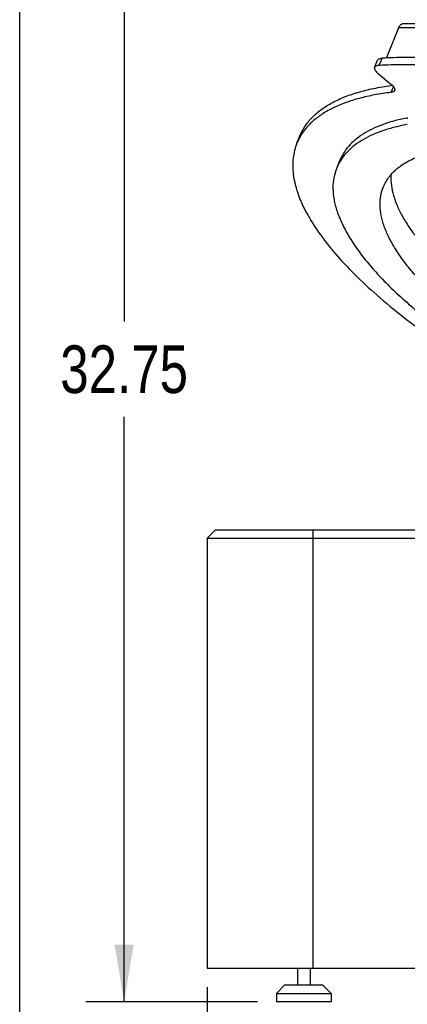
# Model space of a CAD drawing. Header units: inches. Extents: x 0 to 16, y 0 to 10.
# Tile 2 of 44: x 0 to 1.3, y 1.6 to 4.9. Entities that reach past the tile are written whole.
import ezdxf

# ---------------------------------------------------------------- set-up
doc = ezdxf.new("R2010")
doc.units = ezdxf.units.IN
doc.header["$LTSCALE"] = 0.935
doc.header["$MEASUREMENT"] = 0
doc.layers.get('0').update_dxf_attribs({"linetype": 'CONTINUOUS'})
doc.layers.add('02___PRT_ALL_AXES', color=7, linetype='CONTINUOUS')
doc.styles.get("Standard").update_dxf_attribs({"font": 'txt', "width": 0.8})
doc.dimstyles.new('DIMSTYLE_1', dxfattribs={"dimtxt": 0.15625, "dimasz": 0.1875, "dimexe": 0.125, "dimexo": 0.0625, "dimgap": 0.078125, "dimtad": 0, "dimtih": 1, "dimtoh": 1, "dimlfac": 9.090909, "dimzin": 4, "dimdsep": 46, "dimtxsty": 'Standard', "dimblk": '_FILLED', "dimblk1": '_FILLED', "dimblk2": '_FILLED', "dimcen": 0.09, "dimazin": 1, "dimtfac": 1, "dimtofl": 0, "dimtmove": 0, "dimatfit": 3, "dimldrblk": '_FILLED', "dimfxl": 1, "dimtolj": 1, "dimtzin": 4, "dimarcsym": 0})

# ---------------------------------------------------------------- blocks, each defined once
blk = doc.blocks.new('_FILLED')
at = {"color": 0, "linetype": 'ByBlock'}
blk.add_solid([(0, 0), (-1, 0.167), (-1, -0.167)], dxfattribs=at)
blk = doc.blocks.new('*D1')
at = {"color": 2, "linetype": 'Continuous', "transparency": 16777216}
for p, q in [((0.6135, 1.6819), (0.6135, 0.8087)), ((3.6523, 1.6819), (3.6523, 0.8087)), ((0.6135, 0.9337), (1.8157, 0.9337)), ((3.6523, 0.9337), (2.5969, 0.9337))]:
    blk.add_line(p, q, dxfattribs=at)
at = {"color": 2, "linetype": 'Continuous', "transparency": 16777216, "xscale": 0.1875, "yscale": 0.1875, "zscale": 0.1875, "rotation": 180}
blk.add_blockref('_FILLED', (0.6135, 0.9337), dxfattribs=at)
at = {"color": 2, "linetype": 'Continuous', "transparency": 16777216, "xscale": 0.1875, "yscale": 0.1875, "zscale": 0.1875}
blk.add_blockref('_FILLED', (3.6523, 0.9337), dxfattribs=at)
at = {"color": 2, "linetype": 'Continuous', "transparency": 16777216, "insert": (2.2063, 1.0118), "char_height": 0.15625, "width": 0.625, "attachment_point": 2, "line_spacing_factor": 0.9}
blk.add_mtext('27.63', dxfattribs=at)
blk = doc.blocks.new('*D23')
at = {"color": 2, "linetype": 'Continuous', "transparency": 16777216}
for p, q in [((2.0322, 5.237), (0.2168, 5.237)), ((0.3418, 5.237), (0.3418, 3.8636)), ((0.3418, 1.6344), (0.3418, 3.5511)), ((0.7779, 1.6344), (0.2168, 1.6344))]:
    blk.add_line(p, q, dxfattribs=at)
at = {"color": 2, "linetype": 'Continuous', "transparency": 16777216, "xscale": 0.1875, "yscale": 0.1875, "zscale": 0.1875}
for p, rotation in [((0.3418, 5.237), 90), ((0.3418, 1.6344), 270)]:
    blk.add_blockref('_FILLED', p, dxfattribs=dict(at, rotation=rotation))
at = {"color": 2, "linetype": 'Continuous', "transparency": 16777216, "insert": (0.3418, 3.7855), "char_height": 0.15625, "width": 0.625, "attachment_point": 2, "line_spacing_factor": 0.9}
blk.add_mtext('32.75', dxfattribs=at)

msp = doc.modelspace()

# ---------------------------------------------------------------- linework, layer by layer
at = {"color": 7, "linetype": 'Continuous'}
for p, q in [((0, 0), (0, 10)), ((1.2578, 4.8409), (1.4911, 4.8409)), ((1.2001, 4.7273), (1.2409, 4.8272)), ((1.2409, 4.8272), (1.4743, 4.8272)), ((1.1618, 4.6963), (1.1716, 4.7201)), ((1.1764, 4.7029), (1.1861, 4.7268)), ((1.1739, 4.6755), (1.2152, 4.6418)), ((1.2232, 4.6338), (1.2153, 4.6146)), ((0.641, 3.181), (0.6135, 3.1535)), ((0.641, 3.181), (3.6248, 3.181)), ((0.9599, 3.181), (0.9599, 1.7444)), ((0.6135, 3.1535), (0.6135, 1.7444)), ((0.6135, 3.1535), (3.6523, 3.1535)), ((0.6135, 1.7444), (3.6523, 1.7444)), ((0.8679, 1.6894), (0.8404, 1.6619)), ((0.8679, 1.6894), (0.9916, 1.6894)), ((0.9916, 1.6894), (1.0191, 1.6619)), ((0.8404, 1.6619), (1.0191, 1.6619)), ((0.8404, 1.6619), (0.8404, 1.6344)), ((1.0191, 1.6619), (1.0191, 1.6344))]:
    msp.add_line(p, q, dxfattribs=at)
for centre, radius, start, end in [((1.3342, 3.741), 0.904, 97.3055, 97.5487), ((1.0742, 4.3798), 0.1803, 149.8809, 157.7801)]:
    msp.add_arc(centre, radius, start, end, dxfattribs=at)
for points, knots in [([(1.2409, 4.8272), (1.2417, 4.8292), (1.2437, 4.8329), (1.2477, 4.8373), (1.2525, 4.8402), (1.2561, 4.8409), (1.2578, 4.8409)], [0, 0, 0, 0, 0.281954, 0.540712, 0.777216, 1, 1, 1, 1]), ([(1.1715, 4.7201), (1.1719, 4.7211), (1.1733, 4.723), (1.1766, 4.725), (1.181, 4.7263), (1.1843, 4.7267), (1.1861, 4.7268)], [0, 0, 0, 0, 0.190258, 0.410392, 0.678584, 1, 1, 1, 1]), ([(1.3472, 4.7268), (1.3196, 4.7281), (1.2658, 4.7295), (1.2121, 4.7282), (1.1861, 4.7268)], [0, 0, 0, 0, 0.515475, 1, 1, 1, 1]), ([(1.1618, 4.6963), (1.1616, 4.6956), (1.1612, 4.6942), (1.1614, 4.6919), (1.1621, 4.6894), (1.1639, 4.6857), (1.1678, 4.6808), (1.1716, 4.6773), (1.1739, 4.6755)], [0, 0, 0, 0, 0.08291, 0.172042, 0.272219, 0.3865, 0.662214, 1, 1, 1, 1]), ([(1.1764, 4.7029), (1.1746, 4.7029), (1.1713, 4.7025), (1.1669, 4.7012), (1.1636, 4.6992), (1.1622, 4.6973), (1.1618, 4.6963)], [0, 0, 0, 0, 0.321416, 0.589608, 0.809742, 1, 1, 1, 1]), ([(1.3375, 4.7029), (1.3098, 4.7043), (1.2561, 4.7057), (1.2024, 4.7044), (1.1764, 4.7029)], [0, 0, 0, 0, 0.515475, 1, 1, 1, 1]), ([(0.917, 4.4718), (0.9214, 4.4826), (0.9326, 4.5038), (0.9557, 4.5325), (0.985, 4.5581), (1.0203, 4.5806), (1.0613, 4.5998), (1.1078, 4.6159), (1.1598, 4.6286), (1.1963, 4.6347), (1.2154, 4.6372)], [0, 0, 0, 0, 0.098549, 0.20031, 0.308158, 0.424401, 0.550748, 0.688384, 0.838052, 1, 1, 1, 1]), ([(1.2153, 4.6146), (1.1973, 4.6124), (1.1625, 4.6071), (1.1129, 4.5961), (1.0678, 4.5821), (1.0276, 4.5653), (0.9922, 4.5458), (0.962, 4.5235), (0.937, 4.4985), (0.9238, 4.4799), (0.9182, 4.4703)], [0, 0, 0, 0, 0.15987, 0.308607, 0.446322, 0.573514, 0.691025, 0.800083, 0.902357, 1, 1, 1, 1]), ([(1.2152, 4.6418), (1.2174, 4.64), (1.2212, 4.6365), (1.2251, 4.6316), (1.2269, 4.6279), (1.2277, 4.6254), (1.2278, 4.6231), (1.2275, 4.6217), (1.2272, 4.621)], [0, 0, 0, 0, 0.337887, 0.613534, 0.7278, 0.82796, 0.917094, 1, 1, 1, 1]), ([(1.2272, 4.621), (1.2268, 4.6201), (1.2257, 4.6185), (1.223, 4.6166), (1.2195, 4.6153), (1.2168, 4.6148), (1.2153, 4.6146)], [0, 0, 0, 0, 0.198557, 0.42204, 0.687058, 1, 1, 1, 1]), ([(0.9072, 4.448), (0.9041, 4.4403), (0.8989, 4.4243), (0.8943, 4.3993), (0.893, 4.373), (0.8957, 4.3356), (0.9051, 4.297), (0.9201, 4.2579), (0.9404, 4.2153), (0.974, 4.1602), (1.0252, 4.0937), (1.0877, 4.0255), (1.1612, 3.9561), (1.2449, 3.8862), (1.338, 3.8165), (1.4397, 3.7477), (1.5489, 3.6803), (1.6647, 3.6151), (1.8274, 3.5314), (2.0389, 3.4364), (2.2565, 3.3562), (2.4313, 3.3022), (2.5596, 3.2677), (2.6848, 3.2394), (2.8056, 3.2174), (2.9208, 3.202), (3.0295, 3.1934), (3.1306, 3.1915), (3.223, 3.1965), (3.3061, 3.2082), (3.379, 3.2266), (3.4324, 3.2481), (3.4688, 3.2688), (3.4923, 3.2854), (3.5129, 3.3035), (3.5303, 3.3232), (3.5446, 3.3443), (3.552, 3.3593), (3.5551, 3.367)], [0, 0, 0, 0, 0.007734, 0.015596, 0.023708, 0.032178, 0.050522, 0.060551, 0.071207, 0.094505, 0.120555, 0.149356, 0.180816, 0.214773, 0.251013, 0.289277, 0.329278, 0.370696, 0.413196, 0.500008, 0.586819, 0.629318, 0.670736, 0.710735, 0.748998, 0.785236, 0.819191, 0.850649, 0.879448, 0.905496, 0.928791, 0.949459, 0.958904, 0.967824, 0.976293, 0.984405, 0.992267, 1, 1, 1, 1]), ([(1.2154, 4.3481), (1.2145, 4.338), (1.2148, 4.3167), (1.2208, 4.284), (1.2322, 4.2498), (1.2489, 4.2142), (1.2709, 4.1774), (1.298, 4.1396), (1.3301, 4.1008), (1.367, 4.0614), (1.4085, 4.0215), (1.4714, 3.9666), (1.5603, 3.8985), (1.6788, 3.8201), (1.8093, 3.7446), (1.949, 3.6738), (2.095, 3.6091), (2.2444, 3.5518), (2.394, 3.503), (2.5408, 3.4639), (2.6815, 3.4352), (2.7941, 3.4201), (2.8788, 3.4141), (2.9191, 3.413), (2.9387, 3.413)], [0, 0, 0, 0, 0.014797, 0.030718, 0.048055, 0.067014, 0.087717, 0.11023, 0.134569, 0.160712, 0.188608, 0.218182, 0.281947, 0.351068, 0.424393, 0.500635, 0.578417, 0.656317, 0.73291, 0.80681, 0.876709, 0.941433, 0.971548, 1, 1, 1, 1])]:
    msp.add_open_spline(points, degree=3, knots=knots, dxfattribs=at)
at = {"layer": '02___PRT_ALL_AXES', "color": 7, "linetype": 'Continuous'}
for p, q in [((1.268, 4.5311), (1.2658, 4.5307)), ((1.2704, 4.5296), (1.2682, 4.5291)), ((1.2685, 4.5093), (1.2673, 4.509)), ((0.9073, 4.448), (0.917, 4.4718)), ((1.0473, 4.3908), (1.0376, 4.367)), ((0.9091, 1.7444), (0.9091, 1.6894)), ((0.9504, 1.7444), (0.9504, 1.6894)), ((1.0191, 1.6344), (0.8404, 1.6344))]:
    msp.add_line(p, q, dxfattribs=at)
for points, knots in [([(1.2658, 4.5307), (1.252, 4.5279), (1.2254, 4.5216), (1.1877, 4.5095), (1.1539, 4.4952), (1.124, 4.4786), (1.0982, 4.4599), (1.0766, 4.439), (1.0594, 4.4161), (1.0508, 4.3993), (1.0473, 4.3908)], [0, 0, 0, 0, 0.157274, 0.303461, 0.439071, 0.564893, 0.6821, 0.792278, 0.897447, 1, 1, 1, 1]), ([(1.2673, 4.509), (1.2527, 4.5063), (1.2247, 4.5002), (1.185, 4.4883), (1.1494, 4.4739), (1.1179, 4.4572), (1.0908, 4.4381), (1.0682, 4.4167), (1.0501, 4.3931), (1.0412, 4.3758), (1.0376, 4.367)], [0, 0, 0, 0, 0.158445, 0.305475, 0.441574, 0.567522, 0.684482, 0.794086, 0.898421, 1, 1, 1, 1]), ([(1.1903, 4.3047), (1.1925, 4.3101), (1.1977, 4.3208), (1.2109, 4.3411), (1.2331, 4.3645), (1.2671, 4.3879), (1.3085, 4.4071), (1.357, 4.4221), (1.4122, 4.4329), (1.4738, 4.4393), (1.5169, 4.4406), (1.5394, 4.4406)], [0, 0, 0, 0, 0.044587, 0.089788, 0.184169, 0.287288, 0.401982, 0.529985, 0.672221, 0.829006, 1, 1, 1, 1]), ([(1.0376, 4.367), (1.0334, 4.3567), (1.027, 4.3348), (1.0242, 4.2998), (1.028, 4.2626), (1.0383, 4.2236), (1.055, 4.1829), (1.0778, 4.1407), (1.1068, 4.0971), (1.1418, 4.0524), (1.1825, 4.0068), (1.2288, 3.9606), (1.2804, 3.9139), (1.3577, 3.85), (1.466, 3.7711), (1.609, 3.6808), (1.7651, 3.5947), (1.9308, 3.5147), (2.1028, 3.4425), (2.2772, 3.3796), (2.4504, 3.3274), (2.6187, 3.287), (2.7784, 3.2591), (2.8821, 3.2488), (2.9317, 3.2462)], [0, 0, 0, 0, 0.014194, 0.028908, 0.044597, 0.061622, 0.080241, 0.100622, 0.122858, 0.146987, 0.173003, 0.200863, 0.230496, 0.26181, 0.329001, 0.401369, 0.477647, 0.556441, 0.636279, 0.715659, 0.793092, 0.867147, 0.936498, 1, 1, 1, 1]), ([(2.9035, 3.3268), (2.883, 3.3268), (2.8406, 3.3279), (2.7754, 3.3328), (2.7071, 3.3408), (2.6104, 3.356), (2.4846, 3.3826), (2.3302, 3.4253), (2.1734, 3.4784), (2.0176, 3.5405), (1.8664, 3.6105), (1.7232, 3.6865), (1.5914, 3.7669), (1.4912, 3.8376), (1.4193, 3.8951), (1.3713, 3.9371), (1.3281, 3.9789), (1.29, 4.0201), (1.2572, 4.0605), (1.23, 4.1), (1.2084, 4.1382), (1.1925, 4.1751), (1.1826, 4.2104), (1.1786, 4.244), (1.1808, 4.2756), (1.1865, 4.2954), (1.1903, 4.3047)], [0, 0, 0, 0, 0.029227, 0.060236, 0.092889, 0.127052, 0.199304, 0.275661, 0.354633, 0.434647, 0.514094, 0.591385, 0.665001, 0.733548, 0.765541, 0.795835, 0.824322, 0.85092, 0.875572, 0.898263, 0.91902, 0.937933, 0.955168, 0.970989, 0.985771, 1, 1, 1, 1])]:
    msp.add_open_spline(points, degree=3, knots=knots, dxfattribs=at)

# ---------------------------------------------------------------- dimensions: what is measured, and where the dimension line sits
at = {"color": 2, "linetype": 'Continuous'}
dim = msp.add_linear_dim(base=(0.3418, 5.237), p1=(0.8404, 1.6344), p2=(2.0947, 5.237), angle=90, dimstyle='DIMSTYLE_1', dxfattribs=at)
dim.commit()
dim.dimension.update_dxf_attribs({"geometry": '*D23', "text_midpoint": (0.3457, 3.7074), "dimtype": 160})
dim = msp.add_linear_dim(base=(3.6522693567, 0.9336614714), p1=(0.6135193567, 1.7443847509), p2=(3.6522693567, 1.7443847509), dimstyle='DIMSTYLE_1', dxfattribs=at)
dim.commit()
dim.dimension.update_dxf_attribs({"geometry": '*D1', "text_midpoint": (2.2102259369, 0.9336615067), "dimtype": 160})

doc.saveas('drawing.dxf')
